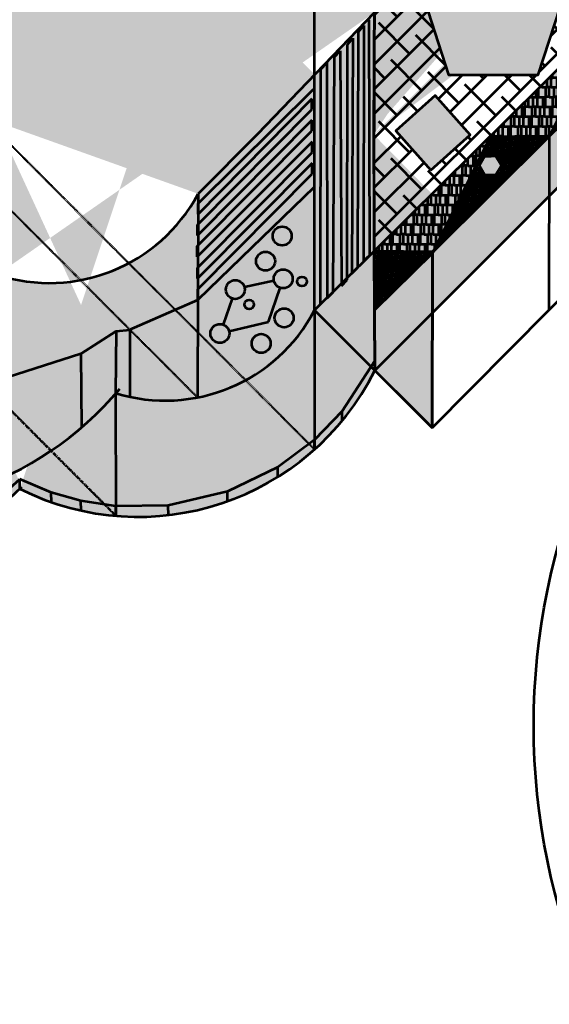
# Model space of a CAD drawing. Header units: metres. Extents: x -621399 to 40000, y -108608 to 546365.
# Tile 4 of 9: x -265200 to -209248, y 32232 to 136217. Entities that reach past the tile are written whole.
import ezdxf

# ---------------------------------------------------------------- set-up
doc = ezdxf.new("R2010")
doc.units = ezdxf.units.M
doc.linetypes.add('ACAD_ISO03W100', pattern=[30, 12, -18])
doc.linetypes.add('FANTOME', pattern=[63.50000000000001, 31.75, -6.35, 6.35, -6.35, 6.35, -6.35])
doc.layers.get('0').update_dxf_attribs({"lineweight": 53})
pattern_1 = [(0, (-390182.6256148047, 11670.08589857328), (0, 6.985), [5.08, -1.905]), (90, (-390182.6256148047, 11670.08589857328), (-6.985, 4.277078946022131e-16), [5.08, -1.905])]
pattern_2 = [(0, (-149795.1309750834, 201628.908200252), (0, 6.985), [5.08, -1.905]), (90, (-149795.1309750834, 201628.908200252), (-6.985, 4.277078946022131e-16), [5.08, -1.905])]
pattern_3 = [(0, (-149795.1309750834, 201628.908200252), (2202.18, 1036.32), [518.16, -431.8, 604.52, -259.08, 777.24, -345.44]), (0, (-149276.9709750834, 201672.088200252), (2202.18, 1036.32), [431.8, -1640.84, 345.44, -518.16]), (0, (-148240.6509750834, 201564.138200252), (2202.18, 1036.32), [259.08, -2677.16]), (90, (-149795.1309750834, 201628.908200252), (-734.06, 1036.32), [993.1400000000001, -3152.14]), (90, (-149276.9709750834, 201628.908200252), (-734.06, 1036.32), [971.55, -3173.73]), (90, (-148845.1709750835, 201628.908200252), (-734.06, 1036.32), [906.78, -3238.5]), (90, (-148240.6509750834, 201564.138200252), (-734.06, 1036.32), [993.1400000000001, -3152.14]), (90, (-147981.5709750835, 201564.138200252), (-734.06, 1036.32), [993.1400000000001, -3152.14]), (90, (-147204.3309750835, 201628.908200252), (-734.06, 1036.32), [949.9599999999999, -3195.32])]
pattern_4 = [(0, (-149795.1309750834, 201628.908200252), (400.05, 100.0125), [1600.2, -800.0999999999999]), (90, (-149795.1309750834, 201628.908200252), (-100.0125, -400.05), [1600.2, -800.0999999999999])]

msp = doc.modelspace()

# ---------------------------------------------------------------- hatches: boundary and pattern name
at = {"true_color": 0xcd2027}
h = msp.add_hatch(dxfattribs=at)
h.set_pattern_fill('ESCHER', color=242, scale=16)
h.set_pattern_definition([(59.99999999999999, (-149795.1309750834, 201628.908200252), (-487.6799998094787, -1.099974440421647e-07), [447.04, -40.64]), (180, (-149795.1309750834, 201628.908200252), (243.8399999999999, -422.3432686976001), [447.04, -40.64]), (300.0000000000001, (-149795.1309750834, 201628.908200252), (487.6799998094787, -1.099974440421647e-07), [447.04, -40.64]), (59.99999999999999, (-149754.4909750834, 201628.908200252), (-487.6799998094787, -1.099974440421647e-07), [81.28, -406.4]), (300.0000000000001, (-149754.4909750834, 201628.908200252), (487.6799998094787, -1.099974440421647e-07), [81.28, -406.4]), (59.99999999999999, (-149815.4509750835, 201664.103472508), (-487.6799998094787, -1.099974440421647e-07), [81.28, -406.4]), (180, (-149815.4509750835, 201664.103472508), (243.8399999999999, -422.3432686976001), [81.28, -406.4]), (300.0000000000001, (-149815.4509750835, 201593.7129279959), (487.6799998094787, -1.099974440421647e-07), [81.28, -406.4]), (180, (-149815.4509750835, 201593.7129279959), (243.8399999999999, -422.3432686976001), [81.28, -406.4]), (59.99999999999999, (-149957.6909750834, 201628.908200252), (-487.6799998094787, -1.099974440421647e-07), [81.28, -406.4]), (300.0000000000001, (-149957.6909750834, 201628.908200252), (487.6799998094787, -1.099974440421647e-07), [81.28, -406.4]), (59.99999999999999, (-149713.8509750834, 201488.1271108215), (-487.6799998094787, -1.099974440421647e-07), [81.28, -406.4]), (180, (-149713.8509750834, 201488.1271108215), (243.8399999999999, -422.3432686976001), [81.28, -406.4]), (300.0000000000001, (-149713.8509750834, 201769.6892896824), (487.6799998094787, -1.099974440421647e-07), [81.28, -406.4]), (180, (-149713.8509750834, 201769.6892896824), (243.8399999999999, -422.3432686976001), [81.28, -406.4]), (0, (-149713.8509750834, 201699.2987451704), (-243.84, 422.3432686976), [284.48, -203.2]), (0, (-149713.8509750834, 201558.5176553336), (-243.84, 422.3432686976), [284.48, -203.2]), (120, (-149774.8109750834, 201734.4940174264), (-487.6799998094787, 1.099976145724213e-07), [284.48, -203.2]), (120, (-149896.7309750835, 201664.103472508), (-487.6799998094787, 1.099976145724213e-07), [284.48, -203.2]), (240, (-149896.7309750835, 201593.7129279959), (243.8399998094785, -422.3432688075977), [284.48, -203.2]), (240, (-149774.8109750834, 201523.3223830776), (243.8399998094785, -422.3432688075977), [284.48, -203.2])])
edge = h.paths.add_edge_path()
edge.add_arc((-289984.5920366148, 111868.1194779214), 35355.33905957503, 135.000000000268, 314.9999999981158)
edge.add_arc((-280840.4578153, 146012.2537069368), 35590.17544303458, 127.7915338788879, 195.2180326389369)
edge.add_line((-277657.9852758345, 199145.4455596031), (-202682.6256154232, 274170.0859016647))
edge.add_line((-277657.9852758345, 199145.4455596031), (-290182.6256148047, 186612.5728784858))
edge.add_line((-302649.7718288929, 174137.2321126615), (-277657.9852758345, 199145.4455596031))
edge.add_arc((-179056.4000095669, 222796.3115058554), 56546.11597669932, 335.3028265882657, 474.6971734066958)
edge.add_arc((-252682.6256071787, 111670.0859010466), 27950.84971330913, 243.4349488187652, 333.4349488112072)
edge.add_line((-140182.6256148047, 186670.0858967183), (-227682.6256145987, 99170.0858983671))
edge.add_line((-227682.6256145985, 99170.08589836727), (-127682.6256158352, 199170.0858954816))
edge.add_line((-390182.6256148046, 111670.0858985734), (-390012.0672068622, 211795.8156342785))
edge.add_line((-290182.6256148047, 211670.0858985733), (-390182.6256148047, 111670.0858985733))
h = msp.add_hatch(dxfattribs=at)
h.set_pattern_fill('AR-PARQ1', color=242, scale=16)
h.set_pattern_definition([(90, (-149795.1309750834, 201628.908200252), (-4876.8, 4876.8), [4876.8, -4876.8]), (90, (-148982.3309750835, 201628.908200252), (-4876.8, 4876.8), [4876.8, -4876.8]), (90, (-148169.5309750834, 201628.908200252), (-4876.8, 4876.8), [4876.8, -4876.8]), (90, (-147356.7309750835, 201628.908200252), (-4876.8, 4876.8), [4876.8, -4876.8]), (90, (-146543.9309750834, 201628.908200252), (-4876.8, 4876.8), [4876.8, -4876.8]), (90, (-145731.1309750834, 201628.908200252), (-4876.8, 4876.8), [4876.8, -4876.8]), (90, (-144918.3309750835, 201628.908200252), (-4876.8, 4876.8), [4876.8, -4876.8]), (0, (-149795.1309750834, 206505.7082002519), (4876.8, -4876.8), [4876.8, -4876.8]), (0, (-149795.1309750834, 207318.508200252), (4876.8, -4876.8), [4876.8, -4876.8]), (0, (-149795.1309750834, 208131.308200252), (4876.8, -4876.8), [4876.8, -4876.8]), (0, (-149795.1309750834, 208944.108200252), (4876.8, -4876.8), [4876.8, -4876.8]), (0, (-149795.1309750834, 209756.908200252), (4876.8, -4876.8), [4876.8, -4876.8]), (0, (-149795.1309750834, 210569.7082002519), (4876.8, -4876.8), [4876.8, -4876.8]), (0, (-149795.1309750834, 211382.508200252), (4876.8, -4876.8), [4876.8, -4876.8])])
edge = h.paths.add_edge_path()
edge.add_arc((-281757.1021736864, 120062.8266699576), 35462.04927524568, 131.0666680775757, 319.9054403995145)
edge.add_arc((-292022.1145643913, 153864.266298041), 14823.25911569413, 107.6060844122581, 208.4645223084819)
edge.add_line((-290182.6256148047, 174305.4265569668), (-208934.6796542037, 255413.9237877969))
edge.add_line((-290182.6256148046, 174305.4265569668), (-296505.7222214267, 167993.1825051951))
edge.add_arc((-175706.6794760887, 227205.0142054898), 45669.5751719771, 321.064092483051, 476.9712782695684)
edge.add_line((-208934.6796542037, 255413.9237877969), (-196419.831740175, 267907.2920247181))
at = {"true_color": 0x991b1e}
h = msp.add_hatch(dxfattribs=at)
h.set_pattern_fill('ANSI38', color=244)
h.set_pattern_definition([(45, (-149795.1309750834, 201628.908200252), (-2.245064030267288, 2.245064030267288), []), (135, (-149795.1309750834, 201628.908200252), (-6.735192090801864, 2.245064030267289), [7.9375, -4.7625])])
edge = h.paths.add_edge_path()
edge.add_line((-227785.3374012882, 124067.3741121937), (-227682.6256133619, 149170.0858971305))
edge.add_line((-227732.5821130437, 136960.7412969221), (-140182.6256148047, 223844.1280807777))
edge.add_line((-227783.0625480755, 124623.3471480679), (-227734.6828471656, 111788.7342988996))
edge.add_line((-227734.6828471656, 111788.7342988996), (-140182.6256148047, 198503.939423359))
edge.add_line((-203049.8852031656, 136237.5863170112), (-203064.2271591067, 161441.2814423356))
at = {"true_color": 0xf4ee51}
h = msp.add_hatch(dxfattribs=at)
h.set_pattern_fill('ANGLE', color=41)
h.set_pattern_definition(pattern_2)
h.paths.add_polyline_path([(-215156.6935374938, 144933.9260346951), (-222800.74371326, 139380.1984957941), (-219880.9763578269, 130394.0785735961), (-210432.4107171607, 130394.0785735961), (-207512.6433617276, 139380.1984957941)])
h.paths.add_polyline_path([(-195627.3236785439, 146640.5507347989), (-194885.9650742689, 149211.6796517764), (-195970.7412458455, 151657.814796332), (-198374.0733666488, 152834.3823485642), (-200971.4156272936, 152190.8532746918), (-202547.4427177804, 150028.3419804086), (-202364.7140468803, 147358.7115339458), (-200508.7303905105, 145431.1116908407), (-197847.9271284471, 145147.4878405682)])
h.paths.add_polyline_path([(-190722.5546379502, 169343.3041139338), (-198366.6048137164, 163789.5765750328), (-195446.8374582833, 154803.4566528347), (-185998.2718176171, 154803.4566528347), (-183078.5044621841, 163789.5765750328)])
h.paths.add_polyline_path([(-207027.4551847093, 147167.399163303), (-206313.9605499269, 149590.3532021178), (-207763.4456695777, 151658.8729037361), (-210284.4186844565, 151815.3207427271), (-211978.5354958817, 149941.8883053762), (-211570.0915911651, 147449.308428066), (-209366.6535612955, 146214.5445977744)])
edge = h.paths.add_edge_path()
edge.add_arc((-182541.452631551, 175449.6799204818), 4492.2207, 0, 360)
h.paths.add_polyline_path([(-168296.4425133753, 191672.7270659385), (-175940.4926891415, 186118.9995270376), (-173020.7253337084, 177132.8796048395), (-163572.1596930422, 177132.8796048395), (-160652.3923376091, 186118.9995270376)])
edge = h.paths.add_edge_path()
edge.add_arc((-154470.8173118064, 190823.0468592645), 3000, 0, 360)
h.paths.add_polyline_path([(-149795.1309750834, 209666.338200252), (-157439.1811508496, 204112.610661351), (-154519.4137954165, 195126.4907391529), (-145070.8481547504, 195126.4907391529), (-142151.0807993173, 204112.610661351)])
edge = h.paths.add_edge_path()
edge.add_arc((-144990.1497894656, 212733.5796214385), 3000, 0, 360)
h.paths.add_polyline_path([(-221747.2476983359, 120338.8977249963), (-217599.3760180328, 124056.8915528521), (-221317.3698458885, 128204.7632331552), (-225465.2415261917, 124486.7694052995)])
edge = h.paths.add_edge_path()
edge.add_arc((-237262.943048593, 104721.6463400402), 1000, 0, 360)
edge = h.paths.add_edge_path()
edge.add_arc((-239689.0406762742, 102030.1295792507), 1000, 0, 360)
edge = h.paths.add_edge_path()
edge.add_arc((-244046.6245087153, 103078.4781900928), 1000, 0, 360)
edge = h.paths.add_edge_path()
edge.add_arc((-242421.3380225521, 107712.9516545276), 1000, 0, 360)
edge = h.paths.add_edge_path()
edge.add_arc((-237362.2636063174, 108849.7238900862), 1000, 0, 360)
edge = h.paths.add_edge_path()
edge.add_arc((-239224.9155008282, 110712.3757845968), 1000, 0, 360)
edge = h.paths.add_edge_path()
edge.add_arc((-240953.6019219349, 106144.3631779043), 500, 0, 360)
edge = h.paths.add_edge_path()
edge.add_arc((-235375.5094417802, 108574.2836098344), 500, 0, 360)
edge = h.paths.add_edge_path()
edge.add_arc((-237471.0575423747, 113371.5451052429), 1000, 0, 360)
h = msp.add_hatch()
h.set_pattern_fill('ANGLE', color=4, style=0)
h.set_pattern_definition(pattern_1)
edge = h.paths.add_edge_path()
edge.add_line((-277657.9852758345, 199145.4455596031), (-277374.4902223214, 174478.2212910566))
edge.add_line((-290182.6256148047, 211670.0858985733), (-277657.9852758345, 199145.4455596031))
edge.add_line((-290182.6256148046, 161670.0858985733), (-290182.6256148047, 211670.0858985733))
edge.add_line((-277374.4902223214, 174478.2212910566), (-240182.6256049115, 136670.0859051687))
edge.add_line((-240182.6256049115, 136670.0859051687), (-227785.3374012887, 124067.3741120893))
edge.add_line((-277374.4902223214, 174478.2212910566), (-215590.1243828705, 111670.0858985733))
edge.add_line((-290182.6256148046, 161670.0858985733), (-227682.6256145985, 99170.08589836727))
h = msp.add_hatch()
h.set_pattern_fill('ANGLE', color=4)
h.set_pattern_definition(pattern_1)
edge = h.paths.add_edge_path()
edge.add_line((-140182.6256152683, 211670.0858984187), (-127682.6256149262, 199170.0858974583))
edge.add_line((-227785.3374012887, 124067.3741120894), (-165182.625623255, 186670.0858897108))
edge.add_line((-165182.6256231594, 186670.0858904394), (-140182.6256152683, 211670.0858984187))
edge.add_line((-227682.6256145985, 99170.08589836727), (-127682.6256158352, 199170.0858954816))
at = {"true_color": 0xcd2027}
h = msp.add_hatch(color=242, dxfattribs=at)
h.dxf.hatch_style = 1
h.paths.add_polyline_path([(-216044.629421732, 121815.4423170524), (-216621.9796909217, 120815.4423170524), (-216044.629421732, 119815.4423170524), (-214889.9288833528, 119815.4423170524), (-214312.5786141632, 120815.4423170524), (-214889.9288833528, 121815.4423170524)])
h.paths.add_polyline_path([(-203625.4696026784, 134134.352619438), (-204202.819871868, 133134.352619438), (-203625.4696026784, 132134.352619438), (-202470.7690642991, 132134.352619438), (-201893.4187951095, 133134.352619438), (-202470.7690642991, 134134.352619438)])
h.paths.add_polyline_path([(-190937.0476473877, 146723.8244735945), (-191514.3979165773, 145723.8244735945), (-190937.0476473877, 144723.8244735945), (-189782.3471090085, 144723.8244735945), (-189204.9968398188, 145723.8244735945), (-189782.3471090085, 146723.8244735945)])
h.paths.add_polyline_path([(-179938.9755317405, 157416.1031957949), (-180438.9755317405, 156550.0777920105), (-179938.9755317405, 155684.052388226), (-178938.9755317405, 155684.052388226), (-178438.9755317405, 156550.0777920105), (-178938.9755317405, 157416.1031957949)])
h.paths.add_polyline_path([(-169070.9009301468, 168152.5669682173), (-169570.9009301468, 167286.5415644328), (-169070.9009301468, 166420.5161606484), (-168070.9009301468, 166420.5161606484), (-167570.9009301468, 167286.5415644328), (-168070.9009301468, 168152.5669682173)])
h.paths.add_polyline_path([(-159892.9491277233, 177219.3750868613), (-160392.9491277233, 176353.3496830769), (-159892.9491277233, 175487.3242792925), (-158892.9491277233, 175487.3242792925), (-158392.9491277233, 176353.3496830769), (-158892.9491277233, 177219.3750868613)])
h.paths.add_polyline_path([(-150170.8907732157, 186823.7007050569), (-150670.8907732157, 185957.6753012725), (-150170.8907732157, 185091.649897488), (-149170.8907732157, 185091.649897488), (-148670.8907732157, 185957.6753012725), (-149170.8907732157, 186823.7007050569)])
h.paths.add_polyline_path([(-140682.6256148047, 196197.0643293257), (-141182.6256148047, 195331.0389255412), (-140682.6256148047, 194465.0135217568), (-139682.6256148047, 194465.0135217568), (-139182.6256148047, 195331.0389255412), (-139682.6256148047, 196197.0643293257)])
edge = h.paths.add_edge_path()
edge.add_line((-154517.4547240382, 178362.4583659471), (-150307.687982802, 185328.5896148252))
at = {"true_color": 0xf4ee51}
h = msp.add_hatch(dxfattribs=at)
h.set_pattern_fill('GRAVEL', color=41, scale=220)
h.set_pattern_definition([(228.0127875, (-386159.2656148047, 17258.08589857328), (-44704.00000351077, -50291.99999687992), [751.7871680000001, -74427.064007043]), (184.969741, (-386662.1856148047, 16699.28589857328), (67055.99997346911, 5588.000318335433), [1290.090384, -127718.9075657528]), (132.5104471, (-387947.4256148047, 16587.52589857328), (55880.00002360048, -61467.99997854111), [909.659344, -90056.39014701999]), (267.273689, (-390126.7456148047, 15190.52589857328), (5588.000011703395, 111759.9999994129), [1174.809944, -116306.1623366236]), (292.83365418, (-390182.6256148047, 14017.04589857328), (-27940.0000023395, 67055.99999902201), [1151.99414, -114047.5770397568]), (357.2736889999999, (-389735.5856148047, 12955.32589857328), (-111759.9999994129, 5588.000011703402), [1174.809944, -116306.1623366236]), (37.69424047, (-388562.1056148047, 12899.44589857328), (-72643.99999677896, -55880.0000041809), [1553.626052, -153808.8536913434]), (72.25532837, (-387332.7456148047, 13849.40589857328), (39116.00001051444, 122935.9999966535), [1466.782944, -145211.564524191]), (121.42956562, (-386885.7056148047, 15246.40589857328), (-44704.00000634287, 72643.99999609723), [1178.7886, -116700.2005371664]), (175.2363583, (-387500.3856148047, 16252.24589857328), (61467.99999911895, -5588.000009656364), [1345.769216, -65942.66128999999]), (222.3974378, (-388841.5056148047, 16364.00589857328), (-67055.99999785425, -61468.00000234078), [1740.371424, -172296.8995267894]), (138.81407483, (-384594.6256148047, 15134.64589857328), (-39115.99999765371, 33528.0000027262), [594.0099879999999, -58807.2448135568]), (171.4692344, (-385041.6656148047, 15525.80589857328), (72644.00000195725, -11175.99998732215), [1130.100356, -111880.205793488]), (225, (-386159.2656148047, 15693.44589857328), (-7.815970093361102e-13, -5588.000000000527), [790.260548, -7112.3648385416]), (203.19859051, (-386550.4256148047, 16364.00589857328), (27940.0000007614, 11175.99999804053), [425.5709039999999, -42131.36921156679]), (291.80140949, (-386941.5856148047, 16196.36589857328), (-5588.000001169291, 16763.99999961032), [601.844364, -29490.456578]), (30.96375653, (-386718.0656148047, 15637.56589857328), (16764.00000041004, 11175.99999938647), [977.5032519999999, -31605.855936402]), (161.56505118, (-385879.8656148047, 16140.48589857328), (11176.00000029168, -5587.999999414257), [706.831708, -16963.9758570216]), (16.389540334, (-390182.6256148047, 16196.36589857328), (55880.00000000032, 16764.00000000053), [990.1936000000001, -98029.41867958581]), (70.34617594, (-389232.6656148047, 16475.76589857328), (-22352.00000204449, -61467.9999992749), [830.717668, -82240.87449203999]), (293.19859051, (-385879.8656148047, 17258.08589857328), (-11175.99999804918, 27940.00000078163), [851.13622, -41705.80389556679]), (343.6104596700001, (-385544.5856148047, 16475.76589857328), (-55880.00000117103, 16763.99999609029), [990.1936, -98029.41867958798]), (339.44395478, (-390182.6256148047, 12731.80589857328), (-27939.9999999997, 11176.00000000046), [954.8774399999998, -46789.0154888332]), (294.7751406, (-389288.5456148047, 12396.52589857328), (-27940.00003325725, 61467.99998487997), [800.078664, -79207.905437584]), (66.80140949, (-385823.9856148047, 11670.08589857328), (11175.99999824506, 27940.00000070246), [851.1362200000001, -41705.80389556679]), (17.35402464, (-385488.7056148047, 12452.40589857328), (-72643.99999855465, -22352.00000469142), [936.7220280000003, -92735.22715644]), (69.44395478, (-388562.1056148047, 11670.08589857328), (-11176.00000019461, -27939.99999992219), [477.4387199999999, -47266.45420883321]), (101.309932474, (-386159.2656148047, 11670.08589857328), (-5588.000000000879, 22352.00000000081), [284.93212, -28208.3889219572]), (165.963756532, (-386215.1456148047, 11949.48589857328), (16763.99999999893, -5587.999999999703), [1151.99414, -21887.9200959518]), (186.00900596, (-387332.7456148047, 12228.88589857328), (55879.99999970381, 5588.000002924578), [1067.5874, -105691.0026993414]), (303.69006753, (-386718.0656148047, 15134.64589857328), (-5588.000000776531, 11175.99999961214), [805.9125359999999, -19341.907991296]), (353.15722659, (-386271.0256148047, 14464.08589857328), (94996.00000058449, -11175.99999502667), [1407.024872, -139295.2199430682]), (60.9453959, (-384874.0256148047, 14296.44589857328), (-22352.00000061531, -39115.99999964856), [575.318128, -56956.66309984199]), (90, (-384594.6256148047, 14799.36589857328), (-5588, 5588), [335.28, -5252.719999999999]), (120.25643716, (-387444.5056148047, 12396.52589857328), (22351.99999726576, -39116.00000156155), [776.307312, -76854.66970104]), (48.01278749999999, (-387835.6656148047, 13067.08589857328), (44704.00000368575, 50291.99999672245), [1503.574336, -73675.276839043]), (0, (-386829.8256148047, 14184.68589857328), (5588, 5588), [1452.88, -4135.12]), (325.3048465, (-385376.9456148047, 14184.68589857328), (55880.00002116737, -39115.99996976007), [883.541032, -87470.496793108]), (254.0546040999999, (-384650.5056148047, 13681.76589857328), (-5587.999999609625, -22352.00000009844), [813.623976, -39867.6300852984]), (207.64597536, (-384874.0256148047, 12899.44589857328), (-106172.0000039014, -55879.99999258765), [1324.71922, -131147.4217304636]), (175.42607874, (-386047.5056148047, 12284.76589857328), (-72643.99999999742, 5587.999999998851), [1401.464812, -138744.862203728])])
edge = h.paths.add_edge_path()
edge.add_line((-265199.3875263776, 174904.6633181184), (-227732.5821130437, 136960.7412969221))
edge.add_line((-284221.1916565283, 155708.651940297), (-265200.0840594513, 174415.7569115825))
edge.add_line((-240062.0140629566, 124118.0205663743), (-227732.5821130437, 136960.7412969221))
edge.add_arc((-262050.3551668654, 126202.7520241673), 17791.27824914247, 251.9430003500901, 331.9495156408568)
edge.add_arc((-286298.997270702, 115453.269986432), 19946.89671099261, 108.5066936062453, 343.0331419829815)
edge.add_arc((-276624.1939773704, 140239.5492200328), 17233.90590397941, 116.1560167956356, 198.8458967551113)
at = {"true_color": 0xadddf7}
h = msp.add_hatch(dxfattribs=at)
h.set_pattern_fill('ANSI38', color=141, scale=580)
h.set_pattern_definition([(45, (-149795.1309750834, 201628.908200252), (-1302.137137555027, 1302.137137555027), []), (135, (-149795.1309750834, 201628.908200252), (-3906.411412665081, 1302.137137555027), [4603.75, -2762.25])])
h.paths.add_polyline_path([(-215156.6935374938, 144933.9260346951), (-222800.74371326, 139380.1984957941), (-219880.9763578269, 130394.0785735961), (-210432.4107171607, 130394.0785735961), (-207512.6433617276, 139380.1984957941)], flags=16)
h.paths.add_polyline_path([(-221747.2476983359, 120338.8977249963), (-217599.3760180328, 124056.8915528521), (-221317.3698458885, 128204.7632331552), (-225465.2415261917, 124486.7694052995)], flags=16)
h.paths.add_polyline_path([(-207027.4551847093, 147167.399163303), (-206313.9605499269, 149590.3532021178), (-207763.4456695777, 151658.8729037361), (-210284.4186844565, 151815.3207427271), (-211978.5354958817, 149941.8883053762), (-211570.0915911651, 147449.308428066), (-209366.6535612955, 146214.5445977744)], flags=16)
h.paths.add_polyline_path([(-227732.5821130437, 136960.7412969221), (-203064.2271591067, 161441.2814423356), (-203049.8852031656, 136237.5863170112), (-227734.6828471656, 111788.7342988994)])
at = {"true_color": 0xcd2027}
h = msp.add_hatch(dxfattribs=at)
h.set_pattern_fill('AR-RSHKE', color=242, scale=3.4)
h.set_pattern_definition(pattern_3)
edge = h.paths.add_edge_path()
edge.add_line((-221511.1689975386, 111687.8860622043), (-227734.6828471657, 111788.7342989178))
edge.add_line((-203049.8852031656, 136237.5863170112), (-227734.6828471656, 111788.7342988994))
edge.add_line((-215475.0406995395, 123931.1946498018), (-221511.1689975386, 111687.8860622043))
h = msp.add_hatch(dxfattribs=at)
h.set_pattern_fill('AR-RSHKE', color=242, scale=3.4)
h.set_pattern_definition(pattern_3)
edge = h.paths.add_edge_path()
edge.add_line((-215475.0406995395, 123931.1946498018), (-209247.868123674, 123870.4385192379))
edge.add_line((-203049.8852031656, 136237.5863170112), (-209247.868123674, 123870.438519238))
edge.add_line((-203049.8852031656, 136237.5863170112), (-227734.6828471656, 111788.7342988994))
h = msp.add_hatch()
h.set_pattern_fill('HOUND', color=8, scale=63)
h.set_pattern_definition(pattern_4)
h.paths.add_polyline_path([(-203625.4696026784, 134134.352619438), (-204202.819871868, 133134.352619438), (-203625.4696026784, 132134.352619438), (-202470.7690642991, 132134.352619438), (-201893.4187951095, 133134.352619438), (-202470.7690642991, 134134.352619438)], flags=17)
edge = h.paths.add_edge_path()
edge.add_line((-196451.0107196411, 136583.0342724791), (-203049.8852031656, 136237.5863170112))
edge.add_line((-203049.8852031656, 136237.5863170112), (-209247.868123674, 123870.438519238))
edge.add_line((-196451.0107196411, 136583.0342724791), (-202313.9729542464, 133862.7737903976))
edge.add_line((-209247.8681236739, 123870.4385192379), (-203782.3394809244, 132406.0592187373))
edge.add_line((-196554.5771573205, 136375.1406000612), (-209247.8681236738, 123870.4385192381))
h = msp.add_hatch()
h.set_pattern_fill('HOUND', color=8, scale=63)
h.set_pattern_definition(pattern_4)
h.paths.add_polyline_path([(-216044.629421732, 121815.4423170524), (-216621.9796909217, 120815.4423170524), (-216044.629421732, 119815.4423170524), (-214889.9288833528, 119815.4423170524), (-214312.5786141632, 120815.4423170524), (-214889.9288833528, 121815.4423170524)], flags=17)
edge = h.paths.add_edge_path()
edge.add_line((-215475.0406995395, 123931.1946498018), (-221511.1689975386, 111687.8860622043))
edge.add_line((-221580.5909324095, 111547.0749115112), (-216201.4992999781, 120087.1489163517))
edge.add_line((-215475.0406995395, 123931.1946498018), (-209247.868123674, 123870.4385192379))
edge.add_line((-214733.0590051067, 121543.7357177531), (-209247.868123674, 123870.4385192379))
edge.add_line((-209247.8681236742, 123870.4385192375), (-221580.2165607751, 111721.316311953))
h = msp.add_hatch()
h.set_pattern_fill('HOUND', color=8, scale=63)
h.set_pattern_definition(pattern_4)
edge = h.paths.add_edge_path()
edge.add_line((-227708.8670490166, 105530.9971134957), (-227734.6828471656, 111788.7342988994))
edge.add_line((-221511.1689975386, 111687.8860622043), (-227734.6828471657, 111788.7342989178))
edge.add_line((-221580.5909324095, 111547.0749115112), (-227708.8670490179, 105530.9971134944))
h = msp.add_hatch()
h.set_pattern_fill('ANGLE', color=8)
h.set_pattern_definition(pattern_2)
edge = h.paths.add_edge_path()
edge.add_line((-227682.6256145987, 99170.08589836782), (-227734.6828471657, 111788.7342989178))
edge.add_line((-221580.5909324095, 111547.0749115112), (-221617.9177344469, 94174.29967083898))
edge.add_line((-227682.6256145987, 99170.08589836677), (-221620.1595108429, 93130.92399058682))
edge.add_line((-221580.5909324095, 111547.0749115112), (-227708.8670490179, 105530.9971134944))
edge.add_line((-227734.6828471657, 111788.7342989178), (-221580.5909324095, 111547.0749115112))
h = msp.add_hatch()
h.set_pattern_fill('ANGLE', color=8)
h.set_pattern_definition(pattern_2)
edge = h.paths.add_edge_path()
edge.add_line((-227682.6256145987, 99170.08589836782), (-227734.6828471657, 111788.7342989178))
edge.add_line((-227682.6256145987, 99170.08589836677), (-221620.1595108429, 93130.92399058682))
edge.add_line((-221580.5909324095, 111547.0749115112), (-221617.9177344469, 94174.29967083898))
edge.add_line((-221580.5909324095, 111547.0749115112), (-227708.8670490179, 105530.9971134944))
h = msp.add_hatch()
h.set_pattern_fill('ANGLE', color=8)
h.set_pattern_definition(pattern_2)
h.paths.add_polyline_path([(-227708.8670490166, 105530.9971134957), (-227682.6256145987, 99170.08589836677), (-221620.1595108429, 93130.92399058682), (-221580.5909324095, 111547.0749115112)])
edge = h.paths.add_edge_path(flags=17)
edge.add_line((-221580.5909324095, 111547.0749115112), (-221617.9177344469, 94174.29967083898))

# ---------------------------------------------------------------- linework, layer by layer
for p, q in [((-227682.6256145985, 99170.08589836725), (-127682.6256158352, 199170.0858954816)), ((-227682.6256145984, 99170.0858983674), (-152682.6256181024, 174170.0858936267)), ((-227785.3374012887, 124067.3741120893), (-227682.6256133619, 149170.0858971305)), ((-227682.6256133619, 149170.0858971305), (-227785.3374012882, 124067.3741121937)), ((-227785.3374012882, 124067.3741121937), (-227682.6256133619, 149170.0858971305)), ((-234048.1515633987, 105535.6118471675), (-234052.3667966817, 148202.0528902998)), ((-227734.6828471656, 111788.7342988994), (-227732.5821130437, 136960.7412969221)), ((-203049.8852031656, 136237.5863170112), (-227734.6828471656, 111788.7342988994)), ((-196451.0107196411, 136583.0342724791), (-209247.868123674, 123870.438519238)), ((-209247.868123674, 123870.4385192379), (-196451.0107196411, 136583.0342724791)), ((-203049.8852031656, 136237.5863170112), (-209247.868123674, 123870.438519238)), ((-229411.2774255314, 134907.0117256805), (-228848.9077188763, 135595.0194230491)), ((-228848.9077188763, 135595.0194230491), (-228861.7724580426, 110750.9438538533)), ((-228208.0732729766, 111352.8505360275), (-228264.5985459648, 136196.8651327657)), ((-230566.4337786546, 133585.5008269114), (-229995.0513725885, 134266.0421001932)), ((-229995.0513725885, 134266.0421001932), (-230100.033129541, 109422.1850079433)), ((-229484.4696991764, 110063.0406405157), (-229411.2774255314, 134907.0117256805)), ((-230609.685216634, 108741.4595754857), (-230566.4337786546, 133585.5008269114)), ((-232087.1640923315, 107434.8064082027), (-231948.9057770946, 132278.5005986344)), ((-231948.9057770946, 132278.5005986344), (-231354.2823568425, 132938.8317781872)), ((-231354.2823568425, 132938.8317781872), (-231219.4864715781, 108095.1185601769)), ((-233368.0609836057, 131004.9551760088), (-232757.3204656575, 131650.4087361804)), ((-232757.3204656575, 131650.4087361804), (-232715.3964840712, 106806.3652092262)), ((-233416.804690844, 106160.9240932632), (-233368.0609836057, 131004.9551760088)), ((-246361.0334060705, 116789.3395436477), (-234160.938305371, 128863.0540310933)), ((-234336.2098029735, 127864.5481110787), (-246384.2432145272, 115639.0913545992)), ((-234335.4387808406, 126743.2099261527), (-234336.2098029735, 127864.5481110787)), ((-246410.7412471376, 114544.6865590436), (-234335.4387808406, 126743.2099261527)), ((-234334.8000989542, 125600.56692372), (-246431.785406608, 113423.5455943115)), ((-234333.3196999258, 124479.2294509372), (-234334.8000989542, 125600.56692372)), ((-246432.8666509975, 112304.7534634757), (-234333.3196999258, 124479.2294509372)), ((-227682.6256145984, 99170.08589836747), (-227785.3374012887, 124067.3741120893)), ((-227785.3374012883, 124067.3741121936), (-227734.6828471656, 111788.7342988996)), ((-227783.0625480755, 124623.3471480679), (-227734.6828471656, 111788.7342988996)), ((-209247.8681236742, 123870.4385192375), (-221580.2165607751, 111721.316311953)), ((-215475.0406995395, 123931.1946498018), (-221511.1689975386, 111687.8860622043)), ((-209247.868123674, 123870.438519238), (-221511.1689975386, 111687.8860622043)), ((-215475.0406995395, 123931.1946498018), (-209247.868123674, 123870.4385192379)), ((-214733.0590051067, 121543.7357177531), (-209247.868123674, 123870.4385192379)), ((-209247.868123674, 123870.4385192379), (-209297.9633559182, 105543.7235143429)), ((-234294.5721050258, 123302.3525036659), (-246449.8747597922, 111183.5440077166)), ((-234295.443720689, 122181.0143924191), (-234294.5721050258, 123302.3525036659)), ((-246404.0012177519, 110015.5001274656), (-234295.443720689, 122181.0143924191)), ((-234292.3616363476, 121048.7709175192), (-246411.8934497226, 108894.1894514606)), ((-234289.5921518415, 119927.4358875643), (-234292.3616363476, 121048.7709175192)), ((-246380.5383838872, 107744.4181495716), (-234289.5921518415, 119927.4358875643)), ((-221580.5909324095, 111547.0749115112), (-216201.4992999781, 120087.1489163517)), ((-240667.5281323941, 112154.9884161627), (-234049.4382438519, 118559.3455321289)), ((-209297.9633559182, 105543.7235143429), (-196614.6860014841, 118320.2592166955)), ((-246355.7407219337, 115668.0135843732), (-246361.0334060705, 116789.3395436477)), ((-246384.2432145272, 115639.0913545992), (-246355.7407219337, 115668.0135843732)), ((-246431.785406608, 113423.5455943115), (-246410.7412471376, 114544.6865590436)), ((-246449.8747597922, 111183.5440077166), (-246432.8666509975, 112304.7534634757)), ((-240667.5281323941, 112154.9884161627), (-246384.0477043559, 106623.0851909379)), ((-228861.7724580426, 110750.9438538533), (-228208.0732729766, 111352.8505360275)), ((-227682.6256145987, 99170.0858983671), (-227734.6828471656, 111788.7342988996)), ((-221511.1689975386, 111687.8860622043), (-227734.6828471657, 111788.7342989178)), ((-227708.8670490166, 105530.9971134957), (-227734.6828471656, 111788.7342988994)), ((-227682.6256145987, 99170.08589836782), (-227734.6828471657, 111788.7342989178)), ((-227734.6828471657, 111788.7342989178), (-221580.5909324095, 111547.0749115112)), ((-221511.1689975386, 111687.8860622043), (-227708.8670490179, 105530.9971134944)), ((-221580.5909324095, 111547.0749115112), (-227708.8670490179, 105530.9971134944)), ((-221580.5909324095, 111547.0749115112), (-221620.1595108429, 93130.92399058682)), ((-221580.5909324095, 111547.0749115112), (-221620.1595108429, 93130.92399058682)), ((-221620.1595108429, 93130.92399058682), (-221580.5909324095, 111547.0749115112)), ((-221580.5909324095, 111547.0749115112), (-221617.9177344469, 94174.29967083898)), ((-221580.5909324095, 111547.0749115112), (-221617.9177344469, 94174.29967083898)), ((-246411.8934497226, 108894.1894514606), (-246404.0012177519, 110015.5001274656)), ((-230100.033129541, 109422.1850079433), (-229484.4696991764, 110063.0406405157)), ((-238342.044517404, 108649.65048788), (-241457.140176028, 107978.1355770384)), ((-231219.4864715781, 108095.1185601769), (-230609.685216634, 108741.4595754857)), ((-246384.0477043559, 106623.0851909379), (-246380.5383838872, 107744.4181495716)), ((-238906.5575305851, 104323.5240249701), (-237685.1756644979, 107903.2949161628)), ((-232715.3964840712, 106806.3652092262), (-232087.1640923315, 107434.8064082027)), ((-253618.7072883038, 103447.0650439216), (-246384.0477043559, 106623.0851909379)), ((-242752.2726170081, 106769.2979605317), (-243715.6899142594, 104022.1318840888)), ((-234048.1515633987, 105535.6118471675), (-233416.804690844, 106160.9240932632)), ((-227682.6256145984, 99170.08589836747), (-234048.1515633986, 105535.6118471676)), ((-227708.8670490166, 105530.9971134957), (-227682.6256145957, 99170.08589837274)), ((-221620.1595108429, 93130.92399058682), (-209297.9633559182, 105543.7235143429)), ((-243074.7297842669, 103313.8940871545), (-238906.5575305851, 104323.5240249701)), ((-255017.0831136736, 103333.4694431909), (-258730.7290073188, 100925.8012777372)), ((-255017.0831136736, 103333.4694431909), (-255068.8486156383, 96783.86289773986)), ((-255017.0831136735, 103333.4694431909), (-253554.4405122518, 103475.2781993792)), ((-253554.4405122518, 103475.2781993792), (-253559.0752520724, 96389.75165127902)), ((-258730.7290073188, 100925.8012777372), (-267423.3535709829, 98156.36801274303)), ((-258730.7290073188, 100925.8012777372), (-258679.5214865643, 93137.33301748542)), ((-227682.6256145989, 99170.08589836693), (-227686.8500093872, 100194.0771847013)), ((-227682.6256145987, 99170.08589836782), (-226975.5188334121, 98462.97911718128)), ((-227682.6256145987, 99170.08589836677), (-221620.1595108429, 93130.92399058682)), ((-226975.5188334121, 98462.97911718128), (-224141.1659976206, 95640.49014426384)), ((-224141.1659976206, 95640.49014426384), (-223432.3432410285, 94935.10351287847)), ((-223432.3432410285, 94935.10351287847), (-222723.3884190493, 94229.84961505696)), ((-222723.3884190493, 94229.84961505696), (-222014.9012160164, 93524.12595586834))]:
    msp.add_line(p, q)
at = {"color": 6}
for p, q in [((-227682.6256145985, 99170.08589836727), (-127682.6256158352, 199170.0858954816)), ((-140182.6256148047, 186670.0858967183), (-227682.6256145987, 99170.0858983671)), ((-227686.8500093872, 100194.0771847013), (-231147.7965621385, 94882.22599116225)), ((-231147.7965621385, 94882.22599116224), (-234046.8007340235, 91862.56505972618)), ((-231142.2406714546, 93858.24106350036), (-231147.7965621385, 94882.22599116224)), ((-234046.8007340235, 91862.56505972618), (-237937.3575241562, 88949.01827871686)), ((-234046.6995678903, 90838.56506472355), (-234046.8007340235, 91862.56505972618)), ((-237937.3575241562, 88949.01827871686), (-243238.4717945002, 86387.8550388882)), ((-237937.3971130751, 87925.01827948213), (-237937.3575241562, 88949.01827871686)), ((-267266.2892687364, 85812.77200689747), (-265188.3701722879, 87694.0697933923)), ((-265182.6256065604, 86670.0859068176), (-265188.3701722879, 87694.0697933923)), ((-261857.7627952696, 86290.06412901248), (-265188.3701722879, 87694.0697933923)), ((-243238.4717945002, 86387.8550388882), (-249497.652953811, 84925.64110611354)), ((-243236.3388021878, 85363.85726040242), (-243238.4717945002, 86387.8550388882)), ((-261852.0570730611, 85266.08002526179), (-261857.7627952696, 86290.06412901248)), ((-258736.7653516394, 85403.01310874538), (-261857.7627952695, 86290.06412901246)), ((-258720.3817951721, 84379.14418203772), (-258736.7653516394, 85403.01310874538)), ((-255029.0947223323, 84841.61054047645), (-258736.7653516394, 85403.01310874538)), ((-249497.652953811, 84925.64110611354), (-255029.0947223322, 84841.61054047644)), ((-255025.6860051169, 83817.6162140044), (-255029.0947223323, 84841.61054047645)), ((-249494.5647565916, 83901.6457628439), (-249497.652953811, 84925.64110611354))]:
    msp.add_line(p, q, dxfattribs=at)
at = {"color": 240, "true_color": 0xed1f24}
for p, q in [((-227734.6828471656, 111788.7342988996), (-140182.6256148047, 198503.939423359)), ((-234048.1515633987, 105535.6118471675), (-227734.6828471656, 111788.7342988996))]:
    msp.add_line(p, q, dxfattribs=at)
at = {"color": 6, "linetype": 'ACAD_ISO03W100'}
msp.add_line((-296396.1442445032, 153296.5441056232), (-234046.6995678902, 90838.56506472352), dxfattribs=at)
at = {"color": 40, "true_color": 0xf8d731}
msp.add_line((-240062.0140629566, 124118.0205663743), (-227732.5821130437, 136960.7412969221), dxfattribs=at)
at = {"color": 242, "linetype": 'ACAD_ISO03W100', "true_color": 0xcd2027}
msp.add_line((-284205.327233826, 134193.5662892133), (-246416.2877397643, 96321.42861302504), dxfattribs=at)
at = {"color": 6, "linetype": 'FANTOME'}
msp.add_line((-304972.2026359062, 133905.517245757), (-255025.6860051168, 83817.6162140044), dxfattribs=at)
at = {"color": 2, "true_color": 0xf1eb1f}
for p, q in [((-240062.0140629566, 124118.0205663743), (-246348.9544996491, 117836.4147834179)), ((-246348.9544996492, 117836.4147834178), (-246416.2877397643, 96321.42861302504))]:
    msp.add_line(p, q, dxfattribs=at)
at = {"color": 242, "true_color": 0xcd2027}
for p, q in [((-234048.1515633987, 105535.6118471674), (-234046.6995678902, 90838.56506472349)), ((-255068.6079619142, 96711.5694124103), (-255025.6860051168, 83817.61621400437))]:
    msp.add_line(p, q, dxfattribs=at)
for points in [[(-215156.6935374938, 144933.9260346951), (-222800.74371326, 139380.1984957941), (-219880.9763578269, 130394.0785735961), (-210432.4107171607, 130394.0785735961), (-207512.6433617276, 139380.1984957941)], [(-221747.2476983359, 120338.8977249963), (-217599.3760180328, 124056.8915528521), (-221317.3698458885, 128204.7632331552), (-225465.2415261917, 124486.7694052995)], [(-216044.629421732, 121815.4423170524), (-216621.9796909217, 120815.4423170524), (-216044.629421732, 119815.4423170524), (-214889.9288833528, 119815.4423170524), (-214312.5786141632, 120815.4423170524), (-214889.9288833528, 121815.4423170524)]]:
    msp.add_lwpolyline(points, close=True)
at = {"color": 1}
msp.add_circle((-140182.6256148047, 61670.08589857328), 70710.6781, dxfattribs=at)
for centre, radius in [((-237471.0575423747, 113371.5451052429), 1000), ((-239224.9155008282, 110712.3757845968), 1000), ((-237362.2636063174, 108849.7238900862), 1000), ((-242421.3380225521, 107712.9516545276), 1000), ((-235375.5094417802, 108574.2836098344), 500), ((-240953.6019219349, 106144.3631779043), 500), ((-237262.943048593, 104721.6463400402), 1000), ((-244046.6245087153, 103078.4781900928), 1000), ((-239689.0406762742, 102030.1295792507), 1000)]:
    msp.add_circle(centre, radius)
at = {"color": 240, "true_color": 0xed1f24}
for centre, radius, start, end in [((-281757.1021736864, 120062.8266699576), 35462.04927524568, 131.0666680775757, 319.9054403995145), ((-249820.8273900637, 113799.2439000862), 17806.31678475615, 252.8587685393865, 332.3490244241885)]:
    msp.add_arc(centre, radius, start, end, dxfattribs=at)
at = {"color": 6}
for centre, radius, start, end in [((-289984.5920366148, 111868.1194779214), 35355.33905957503, 135.000000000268, 314.9999999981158), ((-252682.6256071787, 111670.0859010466), 27950.84971330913, 243.4349488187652, 333.4349488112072)]:
    msp.add_arc(centre, radius, start, end, dxfattribs=at)
at = {"color": 40, "true_color": 0xf8d731}
msp.add_arc((-262050.3551668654, 126202.7520241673), 17791.27824914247, 251.9430003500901, 331.9495156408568, dxfattribs=at)

doc.saveas('drawing.dxf')
